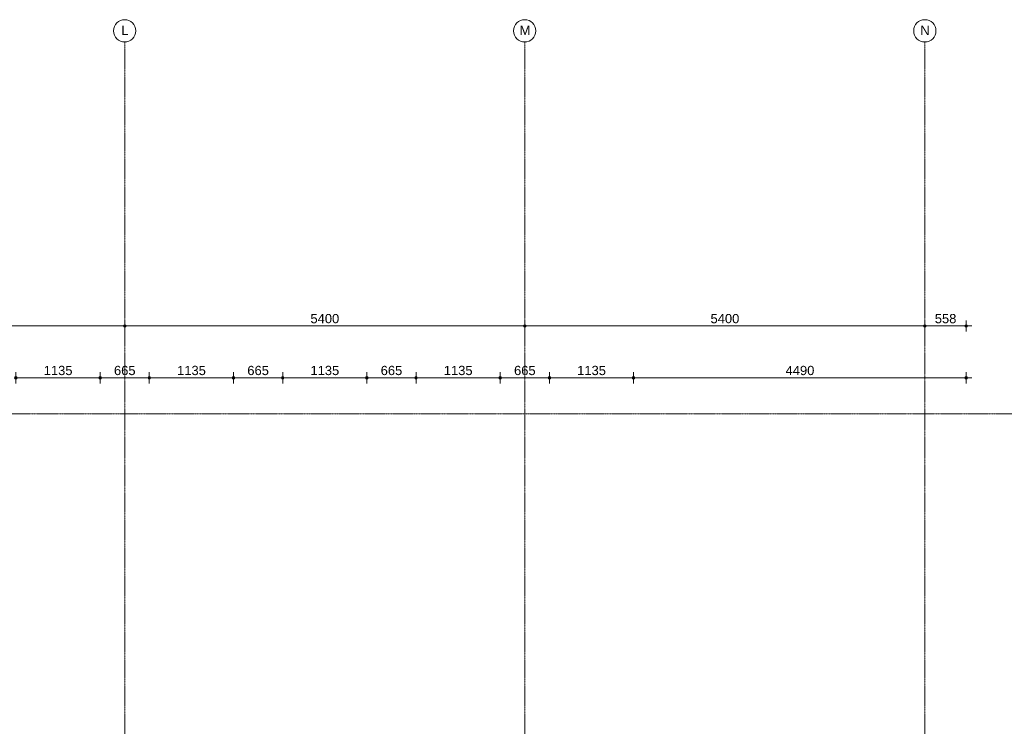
# Model space of a CAD drawing. Header units: millimetres. Extents: x 23523 to 72739, y 19604 to 59318.
# Tile 43 of 44: x 52611 to 65900, y 49782 to 59318. Entities that reach past the tile are written whole.
import ezdxf

# ---------------------------------------------------------------- set-up
doc = ezdxf.new("R2010")
doc.units = ezdxf.units.MM
doc.linetypes.add('stramien', pattern=[22.225, 12.7, -3.175, 3.175, -3.175])
doc.layers.add('00_Algemeen', color=7, linetype='Continuous', lineweight=9, true_color=0x00a600)
doc.layers.add('00_Algemeen-50', color=7, linetype='Continuous', lineweight=9)
doc.styles.add('Arial', font='arial.ttf', dxfattribs={"height": 125})
doc.dimstyles.new('00_AEE_maatvoering_2_5mm', dxfattribs={"dimscale": 304.8, "dimtxt": 127.532425, "dimasz": 0.459318, "dimexe": 0.246063, "dimexo": 0.0625, "dimgap": 0, "dimtad": 1, "dimdec": 0, "dimzin": 0, "dimdsep": 46, "dimtxsty": 'Arial', "dimblk1": 'DOTSMALL', "dimblk2": 'DOTSMALL', "dimsah": 1, "dimcen": 0.09, "dimdle": 0.246063, "dimazin": 0, "dimtfac": 1, "dimtdec": 4, "dimtix": 1, "dimtmove": 0, "dimatfit": 3, "dimfxl": 0.246063, "dimfxlon": 1, "dimtvp": 1, "dimtolj": 1, "dimtzin": 0, "dimarcsym": 2})

# ---------------------------------------------------------------- blocks, each defined once
blk = doc.blocks.new('Grid - 3 mm-485849-02 tweede verdieping - B')
at = {"layer": '00_Algemeen', "color": 7}
blk.add_circle((0, 0), 3, dxfattribs=at)
blk = doc.blocks.new('DIMBLOCK11-02 tweede verdieping - B')
at = {"layer": '00_Algemeen-50', "transparency": 16777216}
h = blk.add_hatch(color=256, dxfattribs=at)
edge = h.paths.add_edge_path()
edge.add_arc((48628, 55185), 17.5, 0, 360)
h = blk.add_hatch(color=256, dxfattribs=at)
edge = h.paths.add_edge_path()
edge.add_arc((54028, 55185), 17.5, 0, 360)
for p, q in [((48628, 55185), (48628, 55260)), ((48628, 55185), (54028, 55185)), ((48628, 55185), (48628, 55110)), ((54028, 55185), (54028, 55260)), ((54028, 55185), (54028, 55110))]:
    blk.add_line(p, q, dxfattribs=at)
for centre in [(48628, 55185), (54028, 55185)]:
    blk.add_circle(centre, 17.5, dxfattribs=at)
at = {"layer": '00_Algemeen-50', "color": 0, "transparency": 16777216, "insert": (51135, 55347), "char_height": 125, "width": 461.47, "attachment_point": 1, "line_spacing_factor": 0.941778, "style": 'Arial'}
blk.add_mtext('5400', dxfattribs=at)
blk = doc.blocks.new('_DotSmall')
at = {"color": 0, "linetype": 'ByBlock', "const_width": 0.5}
blk.add_lwpolyline([(-0.0625, 0, 1), (0.0625, 0, 1)], format="xyb", close=True, dxfattribs=at)
blk = doc.blocks.new('DIMBLOCK12-02 tweede verdieping - B')
at = {"layer": '00_Algemeen-50', "transparency": 16777216}
h = blk.add_hatch(color=256, dxfattribs=at)
edge = h.paths.add_edge_path()
edge.add_arc((54028, 55185), 17.5, 0, 360)
h = blk.add_hatch(color=256, dxfattribs=at)
edge = h.paths.add_edge_path()
edge.add_arc((59428, 55185), 17.5, 0, 360)
for p, q in [((54028, 55185), (54028, 55260)), ((54028, 55185), (59428, 55185)), ((54028, 55185), (54028, 55110)), ((59428, 55185), (59428, 55260)), ((59428, 55185), (59428, 55110))]:
    blk.add_line(p, q, dxfattribs=at)
for centre in [(54028, 55185), (59428, 55185)]:
    blk.add_circle(centre, 17.5, dxfattribs=at)
at = {"layer": '00_Algemeen-50', "color": 0, "transparency": 16777216, "insert": (56535, 55347), "char_height": 125, "width": 461.47, "attachment_point": 1, "line_spacing_factor": 0.941778, "style": 'Arial'}
blk.add_mtext('5400', dxfattribs=at)
blk = doc.blocks.new('DIMBLOCK13-02 tweede verdieping - B')
at = {"layer": '00_Algemeen-50', "transparency": 16777216}
h = blk.add_hatch(color=256, dxfattribs=at)
edge = h.paths.add_edge_path()
edge.add_arc((59428, 55185), 17.5, 0, 360)
h = blk.add_hatch(color=256, dxfattribs=at)
edge = h.paths.add_edge_path()
edge.add_arc((64828, 55185), 17.5, 0, 360)
for p, q in [((59428, 55185), (59428, 55260)), ((59428, 55185), (64828, 55185)), ((59428, 55185), (59428, 55110)), ((64828, 55185), (64828, 55260)), ((64828, 55185), (64828, 55110))]:
    blk.add_line(p, q, dxfattribs=at)
for centre in [(59428, 55185), (64828, 55185)]:
    blk.add_circle(centre, 17.5, dxfattribs=at)
at = {"layer": '00_Algemeen-50', "color": 0, "transparency": 16777216, "insert": (61935, 55347), "char_height": 125, "width": 461.47, "attachment_point": 1, "line_spacing_factor": 0.941778, "style": 'Arial'}
blk.add_mtext('5400', dxfattribs=at)
blk = doc.blocks.new('DIMBLOCK14-02 tweede verdieping - B')
at = {"layer": '00_Algemeen-50', "transparency": 16777216}
h = blk.add_hatch(color=256, dxfattribs=at)
edge = h.paths.add_edge_path()
edge.add_arc((64828, 55185), 17.5, 0, 360)
h = blk.add_hatch(color=256, dxfattribs=at)
edge = h.paths.add_edge_path()
edge.add_arc((65385, 55185), 17.5, 0, 360)
for p, q in [((64828, 55185), (64828, 55260)), ((64828, 55185), (65460, 55185)), ((64828, 55185), (64828, 55110)), ((65385, 55185), (65385, 55260)), ((65385, 55185), (65385, 55110))]:
    blk.add_line(p, q, dxfattribs=at)
for centre in [(64828, 55185), (65385, 55185)]:
    blk.add_circle(centre, 17.5, dxfattribs=at)
at = {"layer": '00_Algemeen-50', "color": 0, "transparency": 16777216, "insert": (64962, 55347), "char_height": 125, "width": 346.1, "attachment_point": 1, "line_spacing_factor": 0.941778, "style": 'Arial'}
blk.add_mtext('558', dxfattribs=at)
blk = doc.blocks.new('DIMBLOCK103-02 tweede verdieping - B')
at = {"layer": '00_Algemeen-50', "transparency": 16777216}
h = blk.add_hatch(color=256, dxfattribs=at)
edge = h.paths.add_edge_path()
edge.add_arc((52560, 54485), 17.5, 0, 360)
h = blk.add_hatch(color=256, dxfattribs=at)
edge = h.paths.add_edge_path()
edge.add_arc((53695, 54485), 17.5, 0, 360)
for p, q in [((52560, 54485), (52560, 54560)), ((53695, 54485), (53695, 54560)), ((52560, 54485), (53695, 54485)), ((52560, 54485), (52560, 54410)), ((53695, 54485), (53695, 54410))]:
    blk.add_line(p, q, dxfattribs=at)
for centre in [(52560, 54485), (53695, 54485)]:
    blk.add_circle(centre, 17.5, dxfattribs=at)
at = {"layer": '00_Algemeen-50', "color": 0, "transparency": 16777216, "insert": (52935, 54647), "char_height": 125, "width": 461.47, "attachment_point": 1, "line_spacing_factor": 0.941778, "style": 'Arial'}
blk.add_mtext('1135', dxfattribs=at)
blk = doc.blocks.new('DIMBLOCK104-02 tweede verdieping - B')
at = {"layer": '00_Algemeen-50', "transparency": 16777216}
h = blk.add_hatch(color=256, dxfattribs=at)
edge = h.paths.add_edge_path()
edge.add_arc((53695, 54485), 17.5, 0, 360)
h = blk.add_hatch(color=256, dxfattribs=at)
edge = h.paths.add_edge_path()
edge.add_arc((54360, 54485), 17.5, 0, 360)
for p, q in [((53695, 54485), (53695, 54560)), ((54360, 54485), (54360, 54560)), ((53695, 54485), (54360, 54485)), ((53695, 54485), (53695, 54410)), ((54360, 54485), (54360, 54410))]:
    blk.add_line(p, q, dxfattribs=at)
for centre in [(53695, 54485), (54360, 54485)]:
    blk.add_circle(centre, 17.5, dxfattribs=at)
at = {"layer": '00_Algemeen-50', "color": 0, "transparency": 16777216, "insert": (53883, 54647), "char_height": 125, "width": 346.1, "attachment_point": 1, "line_spacing_factor": 0.941778, "style": 'Arial'}
blk.add_mtext('665', dxfattribs=at)
blk = doc.blocks.new('DIMBLOCK105-02 tweede verdieping - B')
at = {"layer": '00_Algemeen-50', "transparency": 16777216}
h = blk.add_hatch(color=256, dxfattribs=at)
edge = h.paths.add_edge_path()
edge.add_arc((54360, 54485), 17.5, 0, 360)
h = blk.add_hatch(color=256, dxfattribs=at)
edge = h.paths.add_edge_path()
edge.add_arc((55495, 54485), 17.5, 0, 360)
for p, q in [((54360, 54485), (54360, 54560)), ((55495, 54485), (55495, 54560)), ((54360, 54485), (55495, 54485)), ((54360, 54485), (54360, 54410)), ((55495, 54485), (55495, 54410))]:
    blk.add_line(p, q, dxfattribs=at)
for centre in [(54360, 54485), (55495, 54485)]:
    blk.add_circle(centre, 17.5, dxfattribs=at)
at = {"layer": '00_Algemeen-50', "color": 0, "transparency": 16777216, "insert": (54735, 54647), "char_height": 125, "width": 461.47, "attachment_point": 1, "line_spacing_factor": 0.941778, "style": 'Arial'}
blk.add_mtext('1135', dxfattribs=at)
blk = doc.blocks.new('DIMBLOCK106-02 tweede verdieping - B')
at = {"layer": '00_Algemeen-50', "transparency": 16777216}
h = blk.add_hatch(color=256, dxfattribs=at)
edge = h.paths.add_edge_path()
edge.add_arc((55495, 54485), 17.5, 0, 360)
h = blk.add_hatch(color=256, dxfattribs=at)
edge = h.paths.add_edge_path()
edge.add_arc((56160, 54485), 17.5, 0, 360)
for p, q in [((55495, 54485), (55495, 54560)), ((56160, 54485), (56160, 54560)), ((55495, 54485), (56160, 54485)), ((55495, 54485), (55495, 54410)), ((56160, 54485), (56160, 54410))]:
    blk.add_line(p, q, dxfattribs=at)
for centre in [(55495, 54485), (56160, 54485)]:
    blk.add_circle(centre, 17.5, dxfattribs=at)
at = {"layer": '00_Algemeen-50', "color": 0, "transparency": 16777216, "insert": (55683, 54647), "char_height": 125, "width": 346.1, "attachment_point": 1, "line_spacing_factor": 0.941778, "style": 'Arial'}
blk.add_mtext('665', dxfattribs=at)
blk = doc.blocks.new('DIMBLOCK107-02 tweede verdieping - B')
at = {"layer": '00_Algemeen-50', "transparency": 16777216}
h = blk.add_hatch(color=256, dxfattribs=at)
edge = h.paths.add_edge_path()
edge.add_arc((56160, 54485), 17.5, 0, 360)
h = blk.add_hatch(color=256, dxfattribs=at)
edge = h.paths.add_edge_path()
edge.add_arc((57295, 54485), 17.5, 0, 360)
for p, q in [((56160, 54485), (56160, 54560)), ((57295, 54485), (57295, 54560)), ((56160, 54485), (57295, 54485)), ((56160, 54485), (56160, 54410)), ((57295, 54485), (57295, 54410))]:
    blk.add_line(p, q, dxfattribs=at)
for centre in [(56160, 54485), (57295, 54485)]:
    blk.add_circle(centre, 17.5, dxfattribs=at)
at = {"layer": '00_Algemeen-50', "color": 0, "transparency": 16777216, "insert": (56535, 54647), "char_height": 125, "width": 461.47, "attachment_point": 1, "line_spacing_factor": 0.941778, "style": 'Arial'}
blk.add_mtext('1135', dxfattribs=at)
blk = doc.blocks.new('DIMBLOCK108-02 tweede verdieping - B')
at = {"layer": '00_Algemeen-50', "transparency": 16777216}
h = blk.add_hatch(color=256, dxfattribs=at)
edge = h.paths.add_edge_path()
edge.add_arc((57295, 54485), 17.5, 0, 360)
h = blk.add_hatch(color=256, dxfattribs=at)
edge = h.paths.add_edge_path()
edge.add_arc((57960, 54485), 17.5, 0, 360)
for p, q in [((57295, 54485), (57295, 54560)), ((57960, 54485), (57960, 54560)), ((57295, 54485), (57960, 54485)), ((57295, 54485), (57295, 54410)), ((57960, 54485), (57960, 54410))]:
    blk.add_line(p, q, dxfattribs=at)
for centre in [(57295, 54485), (57960, 54485)]:
    blk.add_circle(centre, 17.5, dxfattribs=at)
at = {"layer": '00_Algemeen-50', "color": 0, "transparency": 16777216, "insert": (57483, 54647), "char_height": 125, "width": 346.1, "attachment_point": 1, "line_spacing_factor": 0.941778, "style": 'Arial'}
blk.add_mtext('665', dxfattribs=at)
blk = doc.blocks.new('DIMBLOCK109-02 tweede verdieping - B')
at = {"layer": '00_Algemeen-50', "transparency": 16777216}
h = blk.add_hatch(color=256, dxfattribs=at)
edge = h.paths.add_edge_path()
edge.add_arc((57960, 54485), 17.5, 0, 360)
h = blk.add_hatch(color=256, dxfattribs=at)
edge = h.paths.add_edge_path()
edge.add_arc((59095, 54485), 17.5, 0, 360)
for p, q in [((57960, 54485), (57960, 54560)), ((59095, 54485), (59095, 54560)), ((57960, 54485), (59095, 54485)), ((57960, 54485), (57960, 54410)), ((59095, 54485), (59095, 54410))]:
    blk.add_line(p, q, dxfattribs=at)
for centre in [(57960, 54485), (59095, 54485)]:
    blk.add_circle(centre, 17.5, dxfattribs=at)
at = {"layer": '00_Algemeen-50', "color": 0, "transparency": 16777216, "insert": (58335, 54647), "char_height": 125, "width": 461.47, "attachment_point": 1, "line_spacing_factor": 0.941778, "style": 'Arial'}
blk.add_mtext('1135', dxfattribs=at)
blk = doc.blocks.new('DIMBLOCK110-02 tweede verdieping - B')
at = {"layer": '00_Algemeen-50', "transparency": 16777216}
h = blk.add_hatch(color=256, dxfattribs=at)
edge = h.paths.add_edge_path()
edge.add_arc((59095, 54485), 17.5, 0, 360)
h = blk.add_hatch(color=256, dxfattribs=at)
edge = h.paths.add_edge_path()
edge.add_arc((59760, 54485), 17.5, 0, 360)
for p, q in [((59095, 54485), (59095, 54560)), ((59760, 54485), (59760, 54560)), ((59095, 54485), (59760, 54485)), ((59095, 54485), (59095, 54410)), ((59760, 54485), (59760, 54410))]:
    blk.add_line(p, q, dxfattribs=at)
for centre in [(59095, 54485), (59760, 54485)]:
    blk.add_circle(centre, 17.5, dxfattribs=at)
at = {"layer": '00_Algemeen-50', "color": 0, "transparency": 16777216, "insert": (59283, 54647), "char_height": 125, "width": 346.1, "attachment_point": 1, "line_spacing_factor": 0.941778, "style": 'Arial'}
blk.add_mtext('665', dxfattribs=at)
blk = doc.blocks.new('DIMBLOCK111-02 tweede verdieping - B')
at = {"layer": '00_Algemeen-50', "transparency": 16777216}
h = blk.add_hatch(color=256, dxfattribs=at)
edge = h.paths.add_edge_path()
edge.add_arc((59760, 54485), 17.5, 0, 360)
h = blk.add_hatch(color=256, dxfattribs=at)
edge = h.paths.add_edge_path()
edge.add_arc((60895, 54485), 17.5, 0, 360)
for p, q in [((59760, 54485), (59760, 54560)), ((60895, 54485), (60895, 54560)), ((59760, 54485), (60895, 54485)), ((59760, 54485), (59760, 54410)), ((60895, 54485), (60895, 54410))]:
    blk.add_line(p, q, dxfattribs=at)
for centre in [(59760, 54485), (60895, 54485)]:
    blk.add_circle(centre, 17.5, dxfattribs=at)
at = {"layer": '00_Algemeen-50', "color": 0, "transparency": 16777216, "insert": (60135, 54647), "char_height": 125, "width": 461.47, "attachment_point": 1, "line_spacing_factor": 0.941778, "style": 'Arial'}
blk.add_mtext('1135', dxfattribs=at)
blk = doc.blocks.new('DIMBLOCK112-02 tweede verdieping - B')
at = {"layer": '00_Algemeen-50', "transparency": 16777216}
h = blk.add_hatch(color=256, dxfattribs=at)
edge = h.paths.add_edge_path()
edge.add_arc((60895, 54485), 17.5, 0, 360)
h = blk.add_hatch(color=256, dxfattribs=at)
edge = h.paths.add_edge_path()
edge.add_arc((65385, 54485), 17.5, 0, 360)
for p, q in [((60895, 54485), (60895, 54560)), ((65385, 54485), (65385, 54560)), ((60895, 54485), (65460, 54485)), ((60895, 54485), (60895, 54410)), ((65385, 54485), (65385, 54410))]:
    blk.add_line(p, q, dxfattribs=at)
for centre in [(60895, 54485), (65385, 54485)]:
    blk.add_circle(centre, 17.5, dxfattribs=at)
at = {"layer": '00_Algemeen-50', "color": 0, "transparency": 16777216, "insert": (62948, 54647), "char_height": 125, "width": 461.47, "attachment_point": 1, "line_spacing_factor": 0.941778, "style": 'Arial'}
blk.add_mtext('4490', dxfattribs=at)

msp = doc.modelspace()

# ---------------------------------------------------------------- linework, layer by layer
at = {"layer": '00_Algemeen', "color": 150, "linetype": 'stramien', "true_color": 0x0080ff}
for p, q in [((54027.5, 20667.9), (54027.5, 59018.3)), ((59427.5, 20667.9), (59427.5, 59018.3)), ((64827.5, 20667.9), (64827.5, 59018.3)), ((72439, 54000), (23823.4, 54000))]:
    msp.add_line(p, q, dxfattribs=at)

# ---------------------------------------------------------------- block references
at = {"layer": '00_Algemeen', "color": 7, "xscale": 49.99999999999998, "yscale": 49.99999999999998, "zscale": 49.99999999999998}
for p in [(54027.5, 59168.3), (59427.5, 59168.3), (64827.5, 59168.3)]:
    msp.add_blockref('Grid - 3 mm-485849-02 tweede verdieping - B', p, dxfattribs=at)

# ---------------------------------------------------------------- texts
at = {"layer": '00_Algemeen', "color": 7, "char_height": 125, "attachment_point": 1, "style": 'Arial'}
for s, insert, width in [('L', (53981.6, 59236.4), 116.245), ('M', (59358.6, 59236.4), 172.363), ('N', (64766.9, 59236.4), 152.321)]:
    msp.add_mtext(s, dxfattribs=dict(at, insert=insert, width=width))

# ---------------------------------------------------------------- dimensions: what is measured, and where the dimension line sits
at = {"layer": '00_Algemeen', "color": 7}
for base, p1, p2, override, picture, middle in [((54027.5, 55184.7), (48627.5, 55259.7), (54027.5, 55259.7), {"dimpost": '<>', "dimfxl": 5400}, 'DIMBLOCK11-02 tweede verdieping - B', (51327.5, 55248.5)), ((59427.5, 55184.7), (54027.5, 55259.7), (59427.5, 55259.7), {"dimpost": '<>', "dimfxl": 5400}, 'DIMBLOCK12-02 tweede verdieping - B', (56727.5, 55248.5)), ((64827.5, 55184.7), (59427.5, 55259.7), (64827.5, 55259.7), {"dimpost": '<>', "dimfxl": 5399.999999}, 'DIMBLOCK13-02 tweede verdieping - B', (62127.5, 55248.5)), ((65385.0444099, 55184.6830203), (64827.5444099, 55259.6830203), (65385.0444099, 55109.6830203), {"dimpost": '<>', "dimfxl": 577.326814}, 'DIMBLOCK14-02 tweede verdieping - B', (65106.2944099, 55248.5046441)), ((53695, 54484.7), (52560, 54409.7), (53695, 54409.7), {"dimpost": '<>', "dimfxl": 1135}, 'DIMBLOCK103-02 tweede verdieping - B', (53127.5, 54548.5)), ((54360, 54484.7), (53695, 54409.7), (54360, 54409.7), {"dimpost": '<>', "dimfxl": 665}, 'DIMBLOCK104-02 tweede verdieping - B', (54027.5, 54548.5)), ((55495, 54484.7), (54360, 54409.7), (55495, 54409.7), {"dimpost": '<>', "dimfxl": 1135}, 'DIMBLOCK105-02 tweede verdieping - B', (54927.5, 54548.5)), ((56160, 54484.7), (55495, 54409.7), (56160, 54409.7), {"dimpost": '<>', "dimfxl": 665}, 'DIMBLOCK106-02 tweede verdieping - B', (55827.5, 54548.5)), ((57295, 54484.7), (56160, 54409.7), (57295, 54409.7), {"dimpost": '<>', "dimfxl": 1135}, 'DIMBLOCK107-02 tweede verdieping - B', (56727.5, 54548.5)), ((57960, 54484.7), (57295, 54409.7), (57960, 54409.7), {"dimpost": '<>', "dimfxl": 665}, 'DIMBLOCK108-02 tweede verdieping - B', (57627.5, 54548.5)), ((59095, 54484.7), (57960, 54409.7), (59095, 54409.7), {"dimpost": '<>', "dimfxl": 1135}, 'DIMBLOCK109-02 tweede verdieping - B', (58527.5, 54548.5)), ((59760, 54484.7), (59095, 54409.7), (59760, 54409.7), {"dimpost": '<>', "dimfxl": 665}, 'DIMBLOCK110-02 tweede verdieping - B', (59427.5, 54548.5)), ((60895, 54484.7), (59760, 54409.7), (60895, 54409.7), {"dimpost": '<>', "dimfxl": 1135}, 'DIMBLOCK111-02 tweede verdieping - B', (60327.5, 54548.5)), ((65385, 54484.7), (60895, 54409.7), (65385, 54409.7), {"dimpost": '<>', "dimfxl": 4489.999999}, 'DIMBLOCK112-02 tweede verdieping - B', (63140, 54548.5))]:
    dim = msp.add_linear_dim(base=base, p1=p1, p2=p2, dimstyle='00_AEE_maatvoering_2_5mm', override=override, dxfattribs=at)
    dim.commit()
    dim.dimension.update_dxf_attribs({"geometry": picture, "text_midpoint": middle})

doc.saveas('drawing.dxf')
